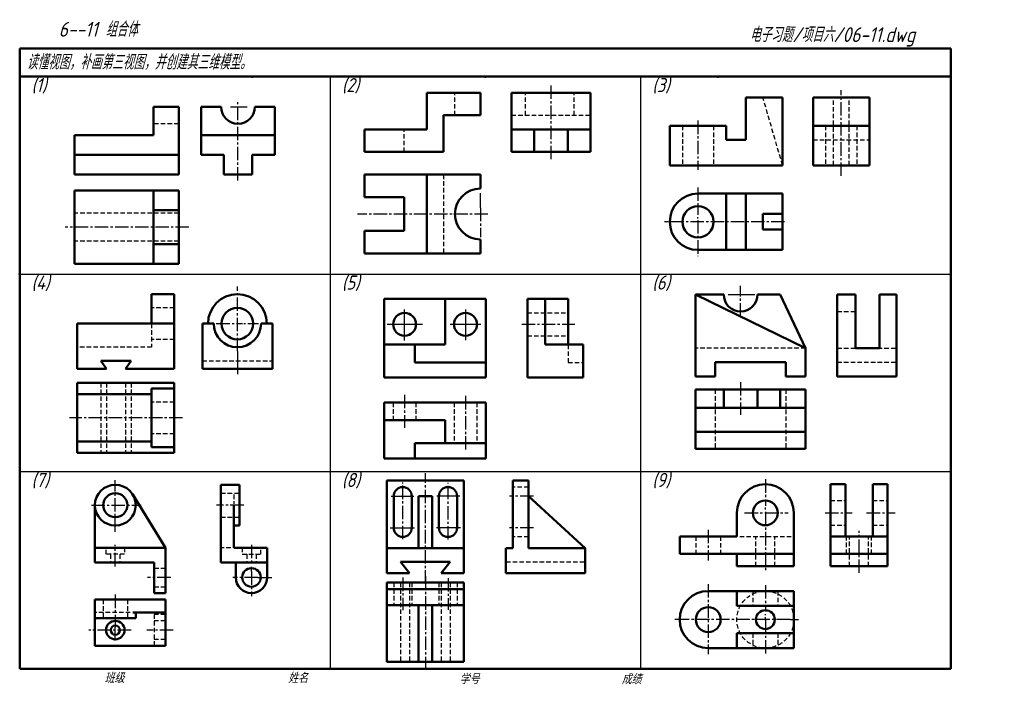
# Model space of a CAD drawing. Header units: millimetres. Extents: x 79 to 428, y 66 to 302.
import ezdxf

# ---------------------------------------------------------------- set-up
doc = ezdxf.new("R2010")
doc.units = ezdxf.units.MM
doc.header["$LTSCALE"] = 0.5
for name, pattern in [('CENTER2', [28.575, 19.05, -3.175, 3.175, -3.175]), ('DASHED2', [9.525, 6.35, -3.175]), ('HIDDEN2', [4.7625, 3.175, -1.5875])]:
    doc.linetypes.add(name, pattern=pattern)
for name, color, linetype, lineweight in [('文字层', 227, 'Continuous', 20), ('点画线层', 3, 'CENTER2', 25), ('答案层', 1, 'Continuous', 25), ('粗实线层', 7, 'Continuous', 50), ('虚线层', 2, 'DASHED2', 25)]:
    doc.layers.add(name, color=color, linetype=linetype, lineweight=lineweight)
doc.layers.add('细实线层', color=7, linetype='Continuous')
doc.styles.add('工程字体（斜）', font='gbeitc.shx', dxfattribs={"bigfont": 'gbcbig.shx'})
doc.styles.add('工程斜体', font='gbeitc.shx', dxfattribs={"bigfont": 'gbcbig.shx'})

msp = doc.modelspace()

# ---------------------------------------------------------------- linework, layer by layer
at = {"layer": '点画线层', "color": 1, "ltscale": 0.5}
for p, q in [((267.22, 252.71), (267.22, 278.84)), ((370.08, 246.83), (370.08, 277.27)), ((138.89, 228.67), (95.08, 228.67)), ((334.42, 173.69), (334.42, 162.14)), ((215.31, 169.21), (215.31, 157.47)), ((236.91, 168.82), (236.91, 149.84)), ((136.63, 161.05), (96.51, 161.05)), ((364.33, 127.38), (373.92, 127.38)), ((379.09, 127.38), (389.24, 127.38)), ((376.39, 106.07), (376.39, 121)), ((222.69, 104.96), (222.69, 72.03)), ((214.67, 104.41), (214.67, 92.86)), ((230.71, 104.26), (230.71, 93.01)), ((112.8, 98.41), (112.8, 86.8)), ((118.36, 85.81), (103.45, 85.81)), ((112.8, 82.13), (112.8, 86.8)), ((133.34, 85.81), (124.01, 85.81))]:
    msp.add_line(p, q, dxfattribs=at)
at = {"layer": '点画线层', "color": 7, "ltscale": 0.5}
for p, q in [((156.28, 245.22), (156.28, 273.72)), ((319.31, 266.44), (319.31, 248.96)), ((319.31, 242.72), (319.31, 233.06)), ((242.17, 235.54), (242.17, 225.06)), ((244.84, 233.32), (198.58, 233.32)), ((350.01, 230.58), (308.59, 230.58)), ((319.31, 231.17), (319.31, 218.41)), ((156.06, 184.66), (156.06, 207.57)), ((334.42, 196.98), (334.42, 207.86)), ((148.6, 194.49), (157.83, 194.49)), ((256.83, 194.22), (275.69, 194.22)), ((222.69, 102.26), (222.69, 141.45)), ((112.8, 120.71), (112.8, 138.99)), ((214.67, 118), (214.67, 138.12)), ((230.71, 117.9), (230.71, 137.99)), ((343.18, 139.29), (343.18, 129.86)), ((261.01, 133.3), (252.46, 133.3)), ((104.32, 130.1), (122.01, 130.1)), ((158.32, 130.1), (148.68, 130.1)), ((335.84, 127.38), (351.29, 127.38)), ((343.18, 127.76), (343.18, 106.43)), ((261.01, 122.07), (252.46, 122.07)), ((322.94, 121.35), (322.94, 110.49)), ((112.8, 108.42), (112.8, 115.99)), ((161.06, 116.09), (161.06, 109.26)), ((161.06, 106.64), (161.06, 97.81)), ((132.45, 104.48), (124.18, 104.48)), ((163.29, 104.48), (154.4, 104.48)), ((322.94, 102.1), (322.94, 77.34)), ((343.18, 101.74), (343.18, 92.41)), ((351.93, 89.54), (315.9, 89.54)), ((343.18, 89.38), (343.18, 77.06))]:
    msp.add_line(p, q, dxfattribs=at)
at = {"layer": '点画线层', "color": 7}
for p, q in [((242.17, 235.54), (242.17, 240.68)), ((158.39, 194.49), (158.97, 194.49)), ((159.79, 194.49), (163.58, 194.49)), ((156.06, 184.66), (156.06, 176.5)), ((343.18, 128.57), (343.18, 129.27)), ((161.06, 106.64), (161.06, 108.23)), ((163.29, 104.48), (168.26, 104.48)), ((343.18, 91.06), (343.18, 91.47)), ((315.9, 89.54), (311.12, 89.54)), ((343.18, 89.38), (343.18, 90.43)), ((351.93, 89.54), (354.93, 89.54))]:
    msp.add_line(p, q, dxfattribs=at)
at = {"layer": '答案层', "lineweight": 50}
for p, q in [((281.22, 276.32), (253.22, 276.32)), ((253.22, 276.32), (253.22, 255.32)), ((281.22, 255.32), (281.22, 276.32)), ((360.08, 250.58), (360.08, 274.58)), ((380.08, 274.58), (360.08, 274.58)), ((380.08, 250.58), (380.08, 274.58)), ((253.22, 263.32), (281.22, 263.32)), ((261.22, 255.32), (261.22, 263.32)), ((273.22, 255.32), (273.22, 263.32)), ((360.08, 264.58), (380.08, 264.58)), ((253.22, 255.32), (281.22, 255.32)), ((360.08, 250.58), (380.08, 250.58)), ((135.28, 241.67), (98.28, 241.67)), ((98.28, 241.67), (98.28, 215.67)), ((126.28, 241.67), (126.28, 215.67)), ((135.28, 215.67), (135.28, 241.67)), ((135.28, 234.67), (126.28, 234.67)), ((135.28, 222.67), (126.28, 222.67)), ((98.28, 215.67), (135.28, 215.67)), ((133.66, 173.45), (99.26, 173.45)), ((99.26, 173.45), (99.26, 148.65)), ((125.66, 171.45), (125.66, 150.65)), ((133.66, 171.45), (125.66, 171.45)), ((133.66, 173.45), (133.66, 148.65)), ((357.42, 171.11), (318.42, 171.11)), ((318.42, 171.11), (318.42, 150.11)), ((328.42, 171.11), (328.42, 164.61)), ((340.42, 171.11), (340.42, 164.61)), ((348.42, 171.11), (348.42, 164.61)), ((357.42, 171.11), (357.42, 150.11)), ((125.66, 169.45), (99.26, 169.45)), ((208.11, 146.69), (208.11, 166.49)), ((244.11, 166.49), (208.11, 166.49)), ((244.11, 166.49), (244.11, 146.69)), ((357.42, 164.61), (318.42, 164.61)), ((229.71, 160.19), (208.11, 160.19)), ((229.71, 160.19), (229.71, 152.09)), ((357.42, 156.11), (318.42, 156.11)), ((125.66, 152.65), (99.26, 152.65)), ((133.66, 150.65), (125.66, 150.65)), ((244.11, 152.09), (218.91, 152.09)), ((218.91, 152.09), (218.91, 146.69)), ((357.42, 150.11), (318.42, 150.11)), ((133.66, 148.65), (99.26, 148.65)), ((244.11, 146.69), (208.11, 146.69)), ((371.55, 137.5), (366.27, 137.5)), ((366.27, 137.5), (366.27, 119.02)), ((371.55, 119.02), (371.55, 137.5)), ((381.23, 119.02), (381.23, 137.5)), ((381.23, 137.5), (386.51, 137.5)), ((386.51, 137.5), (386.51, 119.02)), ((366.27, 112.86), (366.27, 119.02)), ((366.27, 119.02), (386.51, 119.02)), ((386.51, 112.86), (386.51, 119.02)), ((366.27, 112.86), (386.51, 112.86)), ((366.27, 112.86), (366.27, 108.46)), ((386.51, 108.46), (386.51, 112.86)), ((366.27, 108.46), (386.51, 108.46)), ((236.32, 102.67), (209.06, 102.67)), ((209.06, 102.67), (209.06, 74.61)), ((236.32, 102.67), (236.32, 74.61)), ((236.32, 100.27), (209.06, 100.27)), ((130.53, 96.65), (105.57, 96.65)), ((105.57, 96.65), (105.57, 80.23)), ((130.53, 80.23), (130.53, 96.65)), ((236.32, 94.66), (209.06, 94.66)), ((220.29, 94.66), (220.29, 74.61)), ((225.1, 94.66), (225.1, 74.61)), ((130.53, 92.05), (118.96, 92.05)), ((120.02, 92.05), (120.02, 90.08)), ((120.02, 90.08), (105.57, 90.08)), ((130.53, 80.23), (105.57, 80.23)), ((236.32, 74.61), (209.06, 74.61))]:
    msp.add_line(p, q, dxfattribs=at)
at = {"layer": '答案层', "linetype": 'HIDDEN2'}
for p, q in [((258.22, 268.32), (258.22, 276.32)), ((275.47, 268.32), (275.47, 276.32)), ((367.28, 250.58), (367.28, 274.58)), ((372.87, 250.58), (372.87, 274.58)), ((253.22, 268.32), (281.22, 268.32)), ((364.53, 264.58), (364.53, 250.58)), ((375.62, 264.58), (375.62, 250.58)), ((360.08, 259.58), (380.08, 259.58)), ((135.28, 233.67), (98.28, 233.67)), ((135.28, 223.67), (98.28, 223.67)), ((107.66, 173.45), (107.66, 148.65)), ((109.66, 173.45), (109.66, 148.65)), ((116.46, 173.45), (116.46, 148.65)), ((118.46, 173.45), (118.46, 148.65)), ((325.42, 171.11), (325.42, 150.11)), ((350.42, 171.11), (350.42, 150.11)), ((133.66, 166.65), (125.66, 166.65)), ((211.26, 166.49), (211.26, 160.19)), ((219.36, 166.49), (219.36, 160.19)), ((232.86, 166.49), (232.86, 152.09)), ((240.96, 166.49), (240.96, 152.09)), ((133.66, 155.45), (125.66, 155.45)), ((366.27, 131.78), (371.55, 131.78)), ((381.23, 131.78), (386.51, 131.78)), ((366.27, 122.98), (371.55, 122.98)), ((381.23, 122.98), (386.51, 122.98)), ((371.99, 112.86), (371.99, 119.02)), ((373.05, 108.46), (373.05, 119.02)), ((379.73, 108.46), (379.73, 119.02)), ((380.79, 112.86), (380.79, 119.02)), ((211.47, 102.67), (211.47, 94.66)), ((213.87, 102.67), (213.87, 74.61)), ((217.08, 102.67), (217.08, 74.61)), ((217.88, 102.67), (217.88, 94.66)), ((227.5, 102.67), (227.5, 94.66)), ((228.31, 102.67), (228.31, 74.61)), ((231.51, 102.67), (231.51, 74.61)), ((233.92, 102.67), (233.92, 94.66)), ((108.53, 96.65), (108.53, 90.08)), ((117.07, 96.65), (117.07, 90.08)), ((118.11, 92.05), (105.57, 92.05)), ((126.59, 91.39), (126.59, 80.23)), ((130.53, 91.39), (126.59, 91.39)), ((130.53, 89.09), (126.59, 89.09)), ((130.53, 82.52), (126.59, 82.52))]:
    msp.add_line(p, q, dxfattribs=at)
at = {"layer": '答案层', "lineweight": 50}
for radius in [3.28, 1.64]:
    msp.add_circle((112.8, 85.81), radius, dxfattribs=at)
at = {"layer": '粗实线层', "color": 7, "ltscale": 0.5}
for p, q in [((408.91, 292.03), (78.91, 292.03)), ((78.91, 292.03), (78.91, 282.03)), ((408.91, 282.03), (408.91, 292.03)), ((78.91, 282.03), (78.91, 72.03)), ((238.88, 282.03), (78.91, 282.03)), ((408.91, 282.03), (238.88, 282.03)), ((408.91, 72.03), (408.91, 282.03)), ((242.17, 276.32), (223.17, 276.32)), ((223.17, 276.32), (223.17, 263.32)), ((242.17, 268.32), (242.17, 276.32)), ((349.31, 274.58), (336.31, 274.58)), ((336.31, 274.58), (336.31, 259.58)), ((349.31, 250.58), (349.31, 274.58)), ((135.28, 271.33), (126.28, 271.33)), ((126.28, 271.33), (126.28, 261.33)), ((135.28, 254.33), (135.28, 271.33)), ((143.28, 254.33), (143.28, 271.33)), ((150.28, 271.33), (143.28, 271.33)), ((169.28, 271.33), (162.28, 271.33)), ((169.28, 254.33), (169.28, 271.33)), ((229.17, 255.32), (229.17, 268.32)), ((229.17, 268.32), (242.17, 268.32)), ((201.17, 263.32), (201.17, 255.32)), ((223.17, 263.32), (201.17, 263.32)), ((309.31, 264.58), (309.31, 250.58)), ((329.31, 264.58), (309.31, 264.58)), ((329.31, 259.58), (329.31, 264.58)), ((98.28, 261.33), (98.28, 254.33)), ((126.28, 261.33), (98.28, 261.33)), ((143.28, 261.33), (169.28, 261.33)), ((336.31, 259.58), (329.31, 259.58)), ((201.17, 255.32), (229.17, 255.32)), ((98.28, 254.33), (98.28, 247.33)), ((98.28, 254.33), (135.28, 254.33)), ((135.28, 247.33), (135.28, 254.33)), ((143.28, 254.33), (151.28, 254.33)), ((151.28, 254.33), (151.28, 247.33)), ((161.28, 247.33), (161.28, 254.33)), ((161.28, 254.33), (169.28, 254.33)), ((309.31, 250.58), (349.31, 250.58)), ((98.28, 247.33), (135.28, 247.33)), ((151.28, 247.33), (161.28, 247.33)), ((201.17, 247.32), (242.17, 247.32)), ((201.17, 247.32), (201.17, 239.32)), ((223.17, 247.32), (223.17, 219.32)), ((242.17, 242.32), (242.17, 247.32)), ((201.17, 239.32), (215.17, 239.32)), ((215.17, 239.32), (215.17, 227.32)), ((329.31, 240.58), (329.31, 220.58)), ((336.31, 240.58), (336.31, 220.58)), ((349.31, 233.37), (349.31, 240.58)), ((342.31, 227.78), (342.31, 233.37)), ((349.31, 233.37), (342.31, 233.37)), ((215.17, 227.32), (201.17, 227.32)), ((201.17, 227.32), (201.17, 219.32)), ((349.31, 227.78), (342.31, 227.78)), ((349.31, 220.58), (349.31, 227.78)), ((242.17, 219.32), (242.17, 224.32)), ((201.17, 219.32), (242.17, 219.32)), ((133.66, 204.89), (125.66, 204.89)), ((125.66, 204.89), (125.66, 194.49)), ((133.66, 178.49), (133.66, 204.89)), ((208.11, 203.22), (244.11, 203.22)), ((208.11, 175.32), (208.11, 203.22)), ((229.71, 187.02), (229.71, 203.22)), ((244.11, 203.22), (244.11, 175.32)), ((258.87, 175.32), (258.87, 203.22)), ((258.87, 203.22), (265.17, 203.22)), ((265.17, 203.22), (273.27, 203.22)), ((265.17, 203.22), (265.17, 187.02)), ((273.27, 203.22), (273.27, 187.02)), ((318.42, 204.77), (318.42, 175.77)), ((357.42, 185.77), (318.42, 204.77)), ((318.42, 204.77), (328.42, 204.77)), ((340.42, 204.77), (348.42, 204.77)), ((348.42, 204.77), (357.42, 185.77)), ((368.67, 175.77), (368.67, 204.77)), ((368.67, 204.77), (375.17, 204.77)), ((375.17, 185.77), (375.17, 204.77)), ((389.67, 204.77), (383.67, 204.77)), ((383.67, 204.77), (383.67, 185.77)), ((389.67, 175.77), (389.67, 204.77)), ((99.26, 194.49), (99.26, 178.49)), ((133.66, 194.49), (99.26, 194.49)), ((143.66, 178.49), (143.66, 194.49)), ((147.66, 194.49), (143.66, 194.49)), ((168.46, 194.49), (164.46, 194.49)), ((168.46, 178.49), (168.46, 194.49)), ((208.11, 187.02), (229.71, 187.02)), ((218.91, 180.72), (218.91, 187.02)), ((265.17, 187.02), (273.27, 187.02)), ((273.27, 187.02), (278.67, 187.02)), ((278.67, 187.02), (278.67, 175.32)), ((357.42, 175.77), (357.42, 185.77)), ((383.67, 185.77), (375.17, 185.77)), ((99.26, 178.49), (109.66, 178.49)), ((107.66, 181.29), (118.46, 181.29)), ((109.66, 178.49), (107.66, 181.29)), ((116.46, 178.49), (118.46, 181.29)), ((116.46, 178.49), (133.66, 178.49)), ((143.66, 178.49), (168.46, 178.49)), ((244.11, 180.72), (218.91, 180.72)), ((325.42, 175.77), (325.42, 180.77)), ((325.42, 180.77), (350.42, 180.77)), ((350.42, 180.77), (350.42, 175.77)), ((244.11, 175.32), (208.11, 175.32)), ((278.67, 175.32), (258.87, 175.32)), ((318.42, 175.77), (325.42, 175.77)), ((350.42, 175.77), (357.42, 175.77)), ((368.67, 175.77), (389.67, 175.77)), ((150.22, 109.73), (150.22, 137.32)), ((150.22, 137.32), (156.79, 137.32)), ((156.79, 137.32), (156.79, 122.87)), ((209.06, 138.91), (236.32, 138.91)), ((209.06, 106.03), (209.06, 138.91)), ((236.32, 138.91), (236.32, 106.03)), ((253.66, 114.86), (253.66, 138.91)), ((253.66, 138.91), (259.28, 138.91)), ((259.28, 138.91), (259.28, 114.86)), ((130.53, 114.99), (118.96, 133.87)), ((211.47, 133.3), (211.47, 122.07)), ((217.88, 133.3), (217.88, 122.07)), ((225.1, 133.3), (220.29, 133.3)), ((220.29, 133.3), (220.29, 114.86)), ((225.1, 114.86), (225.1, 133.3)), ((227.5, 133.3), (227.5, 122.07)), ((233.92, 133.3), (233.92, 122.07)), ((259.28, 133.3), (279.32, 114.86)), ((105.57, 109.73), (105.57, 130.1)), ((154.82, 130.1), (154.82, 114.99)), ((333.06, 119.02), (333.06, 127.38)), ((353.3, 108.46), (353.3, 127.38)), ((156.79, 122.87), (154.82, 122.87)), ((312.82, 119.02), (312.82, 112.86)), ((312.82, 119.02), (333.06, 119.02)), ((105.57, 114.99), (130.53, 114.99)), ((130.53, 98.89), (130.53, 114.99)), ((166.64, 114.99), (154.82, 114.99)), ((166.64, 114.99), (166.64, 104.48)), ((236.32, 114.86), (209.06, 114.86)), ((251.26, 106.03), (251.26, 114.86)), ((251.26, 114.86), (253.66, 114.86)), ((259.28, 114.86), (279.32, 114.86)), ((279.32, 106.03), (279.32, 114.86)), ((312.82, 112.86), (353.3, 112.86)), ((333.06, 112.86), (333.06, 108.46)), ((105.57, 109.73), (126.59, 109.73)), ((126.59, 109.73), (126.59, 98.89)), ((150.22, 109.73), (155.47, 109.73)), ((155.47, 109.73), (155.47, 104.48)), ((155.47, 109.73), (166.64, 109.73)), ((209.06, 106.03), (209.06, 110.04)), ((213.87, 110.04), (217.08, 106.03)), ((213.87, 110.04), (231.51, 110.04)), ((231.51, 110.04), (228.31, 106.03)), ((333.06, 108.46), (353.3, 108.46)), ((217.08, 106.03), (209.06, 106.03)), ((236.32, 106.03), (228.31, 106.03)), ((251.26, 106.03), (279.32, 106.03)), ((126.59, 98.89), (130.53, 98.89)), ((322.94, 99.66), (353.3, 99.66)), ((333.06, 99.66), (333.06, 94.38)), ((353.3, 99.66), (353.3, 79.42)), ((333.06, 94.38), (353.3, 94.38)), ((353.3, 84.7), (333.06, 84.7)), ((333.06, 84.7), (333.06, 79.42)), ((353.3, 79.42), (322.94, 79.42)), ((78.91, 72.03), (408.91, 72.03))]:
    msp.add_line(p, q, dxfattribs=at)
at = {"layer": '粗实线层'}
for p, q in [((319.31, 240.58), (349.31, 240.58)), ((319.31, 220.58), (349.31, 220.58))]:
    msp.add_line(p, q, dxfattribs=at)
at = {"layer": '粗实线层', "color": 7}
msp.add_line((349.31, 233.37), (349.31, 227.78), dxfattribs=at)
at = {"layer": '粗实线层', "color": 7, "ltscale": 0.5}
for centre, radius in [((319.31, 230.58), 5.54), ((156.06, 194.49), 5.6), ((215.31, 194.22), 4.05), ((236.91, 194.22), 4.05), ((112.8, 130.1), 7.23), ((112.8, 130.1), 4.27), ((343.18, 127.38), 4.4), ((161.06, 104.48), 3.28), ((322.94, 89.54), 4.4), ((343.18, 89.54), 3.34)]:
    msp.add_circle(centre, radius, dxfattribs=at)
for centre, radius, start, end in [((156.28, 271.33), 6, 180, 0), ((242.17, 233.32), 9, 90, 270), ((319.31, 230.58), 10, 90, 270), ((156.06, 194.49), 10.4, 0, 180), ((334.42, 204.77), 6, 180, 0), ((156.06, 194.49), 8.4, 180, 0), ((214.67, 133.3), 3.21, 0, 180), ((230.71, 133.3), 3.21, 0, 180), ((343.18, 127.38), 10.12, 0, 180), ((214.67, 122.07), 3.21, 180, 0), ((230.71, 122.07), 3.21, 180, 0), ((161.06, 104.48), 5.58, 180, 0), ((322.94, 89.54), 10.12, 90, 270)]:
    msp.add_arc(centre, radius, start, end, dxfattribs=at)
at = {"layer": '粗实线层', "color": 7}
for p in [(161.41, 282.03), (243.91, 282.03), (326.41, 282.03), (78.91, 212.03)]:
    msp.add_point(p, dxfattribs=at)
at = {"layer": '细实线层', "color": 7, "ltscale": 0.5}
for p, q in [((188.91, 282.03), (188.91, 72.03)), ((298.91, 282.03), (298.91, 72.03)), ((78.91, 212.03), (408.91, 212.03)), ((330.01, 204.77), (339.51, 204.77)), ((215.31, 188.46), (215.31, 199.44)), ((236.91, 199.45), (236.91, 188.55)), ((209.18, 194.22), (221.64, 194.22)), ((231.43, 194.22), (242.36, 194.22)), ((78.91, 142.03), (408.91, 142.03)), ((210.52, 133.3), (218.57, 133.3)), ((234.86, 133.3), (226.81, 133.3)), ((210.26, 122.07), (218.79, 122.07)), ((235.13, 122.07), (226.6, 122.07))]:
    msp.add_line(p, q, dxfattribs=at)
at = {"layer": '细实线层'}
for p, q in [((153.66, 271.33), (159.48, 271.33)), ((308.59, 230.58), (307.43, 230.58)), ((319.31, 231.7), (319.31, 232.17))]:
    msp.add_line(p, q, dxfattribs=at)
at = {"layer": '细实线层', "color": 7}
msp.add_point((78.91, 212.03), dxfattribs=at)
at = {"layer": '虚线层', "color": 7, "ltscale": 0.5}
for p, q in [((233.17, 268.32), (233.17, 276.32)), ((349.31, 250.58), (342.31, 274.58)), ((135.28, 265.33), (126.28, 265.33)), ((215.17, 255.32), (215.17, 263.32)), ((313.77, 264.58), (313.77, 250.58)), ((324.86, 264.58), (324.86, 250.58)), ((229.17, 247.32), (229.17, 219.32)), ((133.66, 200.09), (125.66, 200.09)), ((258.87, 198.27), (273.27, 198.27)), ((368.67, 198.77), (375.17, 198.77)), ((125.66, 194.49), (125.66, 186.09)), ((133.66, 188.89), (125.66, 188.89)), ((258.87, 190.17), (273.27, 190.17)), ((125.66, 186.09), (99.26, 186.09)), ((273.27, 187.02), (273.27, 180.72)), ((357.42, 185.77), (318.42, 185.77)), ((368.67, 185.77), (389.67, 185.77)), ((143.66, 181.29), (168.46, 181.29)), ((273.27, 180.72), (278.67, 180.72)), ((368.67, 180.77), (389.67, 180.77)), ((259.28, 136.51), (253.66, 136.51)), ((150.22, 134.37), (156.79, 134.37)), ((154.82, 133.87), (154.82, 130.6)), ((150.22, 125.83), (156.79, 125.83)), ((259.28, 118.86), (253.66, 118.86)), ((318.54, 119.02), (318.54, 112.86)), ((327.34, 119.02), (327.34, 112.86)), ((334.12, 119.02), (353.3, 119.02)), ((339.84, 108.46), (339.84, 119.02)), ((346.51, 108.46), (346.51, 119.02)), ((109.51, 112.69), (109.51, 114.99)), ((116.08, 112.69), (109.51, 112.69)), ((111.15, 112.69), (111.15, 109.73)), ((114.44, 112.69), (114.44, 109.73)), ((116.08, 114.99), (116.08, 112.69)), ((153.71, 114.99), (150.22, 114.99)), ((157.77, 114.99), (157.77, 112.69)), ((157.77, 112.69), (164.34, 112.69)), ((159.41, 112.69), (159.41, 109.73)), ((162.7, 112.69), (162.7, 109.73)), ((164.34, 112.69), (164.34, 114.99)), ((251.26, 110.04), (279.32, 110.04)), ((126.59, 107.76), (130.53, 107.76)), ((126.59, 101.19), (130.53, 101.19)), ((338.78, 99.66), (338.78, 94.38)), ((347.58, 99.66), (347.58, 94.38)), ((338.78, 84.7), (338.78, 79.42)), ((347.58, 84.7), (347.58, 79.42))]:
    msp.add_line(p, q, dxfattribs=at)
msp.add_circle((343.18, 89.54), 10.12, dxfattribs=at)

# ---------------------------------------------------------------- texts
at = {"layer": '文字层', "color": 7, "style": '工程字体（斜）'}
for s, p in [('班级', (108.94, 67.06)), ('姓名', (174.03, 67.04)), ('学号', (234.8, 66.66)), ('成绩', (292.23, 66.66))]:
    msp.add_text(s, height=3.5, dxfattribs=at).set_placement(p)
at = {"layer": '细实线层', "color": 7, "ltscale": 0.5}
for s, style, p in [('   6--11 组合体 ', '工程字体（斜）', (84.19, 296.2)), ('电子习题/项目六/06-11.dwg', '工程斜体', (337.62, 294.29)), ('读懂视图，补画第三视图，并创建其三维模型。', '工程斜体', (81.38, 284.56))]:
    msp.add_text(s, height=5.25, dxfattribs=dict(at, style=style)).set_placement(p)
at = {"layer": '虚线层', "color": 7, "ltscale": 0.5, "style": '工程斜体'}
for s, p in [('(1)', (83.1, 276.53)), ('(2)', (193.1, 276.53)), ('(3)', (303.1, 276.53)), ('(4)', (83.1, 206.53)), ('(5)', (193.1, 206.53)), ('(6)', (303.1, 206.53)), ('(7)', (83.1, 136.53)), ('(8)', (193.1, 136.53)), ('(9)', (303.1, 136.53))]:
    msp.add_text(s, height=5, dxfattribs=at).set_placement(p)

doc.saveas('drawing.dxf')
